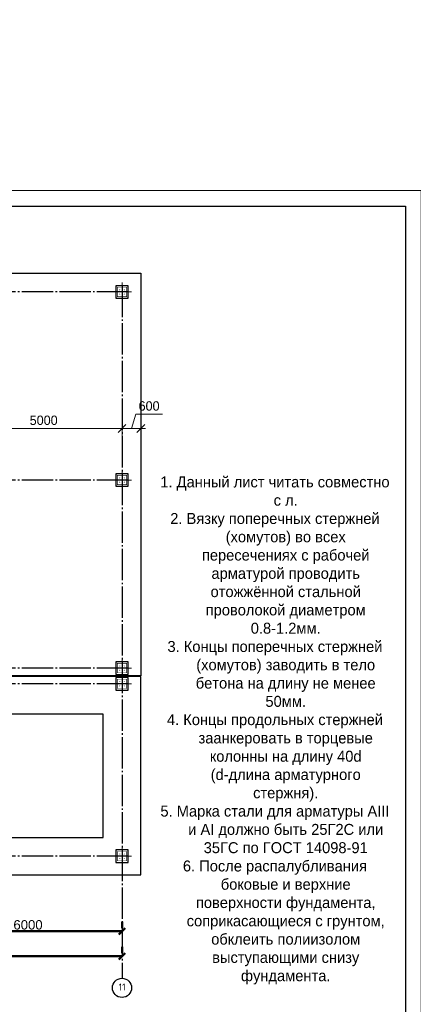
# Model space of a CAD drawing. Header units: millimetres. Extents: x -33345 to 4712671, y -3392 to 121473.
# Tile 96 of 256: x 582076 to 594638, y 60536 to 91948. Entities that reach past the tile are written whole.
import ezdxf

# ---------------------------------------------------------------- set-up
doc = ezdxf.new("R2010")
doc.units = ezdxf.units.MM
doc.linetypes.add('CENTER2', pattern=[28.575, 19.05, -3.175, 3.175, -3.175])
doc.linetypes.add('ГОСТ 2.303 5', pattern=[24, 20, -1.5, 1, -1.5])
doc.layers.add('00-Axes', color=1, linetype='CENTER2')
doc.layers.add('A _razmer rtt', color=164, linetype='Continuous')
for name, color, linetype, lineweight in [('doors', 250, 'Continuous', 5), ('Lina', 7, 'Continuous', 20), ('КЖ Текст', 250, 'Continuous', 15)]:
    doc.layers.add(name, color=color, linetype=linetype, lineweight=lineweight)
doc.styles.add('ISO', font='isocpeui.ttf')
doc.styles.add('ISOCPEUR_1.00', font='isocpeui.ttf')
doc.styles.add('RUS text aehalf', font='aehalf.shx', dxfattribs={"width": 0.7, "oblique": 15})
doc.styles.get("Standard").update_dxf_attribs({"font": 'arial.ttf'})
doc.styles.add('X-U-RW-01$0$StyleROMANS', font='GOTHIC.TTF')
doc.dimstyles.new('ISO-25$0', dxfattribs={"dimtxt": 300, "dimasz": 200, "dimexe": 100, "dimexo": 300, "dimgap": 50, "dimtad": 1, "dimdec": 0, "dimtxsty": 'Standard', "dimblk": 'OBLIQUE', "dimcen": 250, "dimadec": 0, "dimazin": 0, "dimtfac": 1, "dimtdec": 0, "dimtmove": 0, "dimatfit": 3, "dimldrblk": 'OBLIQUE', "dimfxl": 1.25, "dimarcsym": 0})
doc.dimstyles.new('RUS м100', dxfattribs={"dimscale": 0, "dimtxt": 250, "dimasz": 100, "dimexe": 100, "dimexo": 0, "dimgap": 70, "dimtad": 1, "dimdec": 0, "dimdsep": 46, "dimtxsty": 'RUS text aehalf', "dimblk": 'OBLIQUE', "dimcen": 0.09, "dimdle": 100, "dimclrd": 256, "dimclre": 256, "dimclrt": 256, "dimadec": 1, "dimazin": 2, "dimtfac": 1, "dimtdec": 0, "dimtofl": 0, "dimtmove": 0, "dimatfit": 3, "dimldrblk": 'OBLIQUE', "dimfxl": 300, "dimtolj": 1, "dimtzin": 0, "dimlwd": -1, "dimlwe": -1, "dimarcsym": 0})

# ---------------------------------------------------------------- blocks, each defined once
blk = doc.blocks.new('awe4tD')
at = {"layer": 'Lina', "ltscale": 10}
blk.add_lwpolyline([(-44239015, 22734378), (-44314815, 22734378), (-44314815, 22776378), (-44239015, 22776378)], close=True, dxfattribs=at)
at = {"layer": 'Lina', "lineweight": 30, "ltscale": 10}
blk.add_lwpolyline([(-44239515, 22734878), (-44312815, 22734878), (-44312815, 22775878), (-44239515, 22775878)], close=True, dxfattribs=at)
blk = doc.blocks.new('_Oblique')
at = {"color": 0, "linetype": 'ByBlock', "lineweight": -2}
blk.add_line((-0.5, -0.5), (0.5, 0.5), dxfattribs=at)
blk = doc.blocks.new('*D275')
at = {"color": 0, "lineweight": -2, "transparency": 16777216}
for p, q in [((36127, -4026), (36127, -4226)), ((42127, -4026), (42127, -4226)), ((36127, -4326), (42127, -4326))]:
    blk.add_line(p, q, dxfattribs=at)
at = {"layer": 'Defpoints', "color": 0, "lineweight": 30, "transparency": 16777216}
for p in [(36127, -4326), (42127, -4326), (42127, -4326)]:
    blk.add_point(p, dxfattribs=at)
at = {"color": 0, "lineweight": -2, "transparency": 16777216, "xscale": 200, "yscale": 200, "zscale": 200, "rotation": 180}
blk.add_blockref('_Oblique', (36127, -4326), dxfattribs=at)
at = {"color": 0, "lineweight": -2, "transparency": 16777216, "xscale": 200, "yscale": 200, "zscale": 200}
blk.add_blockref('_Oblique', (42127, -4326), dxfattribs=at)
at = {"color": 0, "lineweight": 0, "transparency": 16777216, "insert": (39127, -4123), "char_height": 300, "attachment_point": 5}
blk.add_mtext('6000', dxfattribs=at)
blk = doc.blocks.new('*D276')
at = {"color": 0, "lineweight": -2, "transparency": 16777216}
for p, q in [((-17273, -4826), (-17273, -5026)), ((42127, -4826), (42127, -5026)), ((42127, -5126), (-17273, -5126))]:
    blk.add_line(p, q, dxfattribs=at)
at = {"layer": 'Defpoints', "color": 0, "lineweight": 30, "transparency": 16777216}
for p in [(-17273, -5126), (-17273, -5126), (42127, -5126)]:
    blk.add_point(p, dxfattribs=at)
at = {"color": 0, "lineweight": -2, "transparency": 16777216, "xscale": 200, "yscale": 200, "zscale": 200, "rotation": 180}
blk.add_blockref('_Oblique', (-17273, -5126), dxfattribs=at)
at = {"color": 0, "lineweight": -2, "transparency": 16777216, "xscale": 200, "yscale": 200, "zscale": 200}
blk.add_blockref('_Oblique', (42127, -5126), dxfattribs=at)
at = {"color": 0, "lineweight": 0, "transparency": 16777216, "insert": (12427, -4923), "char_height": 300, "attachment_point": 5}
blk.add_mtext('59400', dxfattribs=at)
blk = doc.blocks.new('column')
at = {"lineweight": 0}
for points in [[(-68, 56, -1), (-68, 86, -1)], [(68, 56, 1), (68, 86, 1)], [(-68, -56, 1), (-68, -86, 1)], [(68, -56, -1), (68, -86, -1)]]:
    blk.add_hatch(color=0, dxfattribs=at).paths.add_polyline_path(points)
at = {"color": 0, "lineweight": 0}
for p, q in [((0, 300), (0, -300)), ((300, 0), (-300, 0))]:
    blk.add_line(p, q, dxfattribs=at)
at = {"lineweight": 30}
blk.add_lwpolyline([(-200, 200), (200, 200), (200, -200), (-200, -200)], close=True, dxfattribs=at)
at = {"color": 0, "lineweight": 0, "const_width": 15}
blk.add_lwpolyline([(150, -150), (150, 150), (-150, 150), (-150, -150)], close=True, dxfattribs=at)
blk = doc.blocks.new('*D3193')
at = {"layer": 'Defpoints', "color": 0, "ltscale": 100, "transparency": 16777216}
for p in [(585342, 78908), (580342, 78262), (585342, 78417)]:
    blk.add_point(p, dxfattribs=at)
at = {"layer": 'doors', "ltscale": 100, "transparency": 16777216}
for p, q in [((580192, 78908), (585492, 78908)), ((580342, 78262), (580342, 79058)), ((585342, 78417), (585342, 79058))]:
    blk.add_line(p, q, dxfattribs=at)
at = {"layer": 'doors', "ltscale": 100, "transparency": 16777216, "xscale": 250, "yscale": 250, "zscale": 250, "rotation": 180}
blk.add_blockref('_Oblique', (580342, 78908), dxfattribs=at)
at = {"layer": 'doors', "ltscale": 100, "transparency": 16777216, "xscale": 250, "yscale": 250, "zscale": 250}
blk.add_blockref('_Oblique', (585342, 78908), dxfattribs=at)
at = {"layer": 'doors', "lineweight": 13, "ltscale": 100, "transparency": 16777216, "insert": (582842, 79166), "char_height": 300, "attachment_point": 5, "style": 'X-U-RW-01$0$StyleROMANS'}
blk.add_mtext('\\A1;5000', dxfattribs=at)
blk = doc.blocks.new('*D3194')
at = {"layer": 'Defpoints', "color": 0, "ltscale": 100, "transparency": 16777216}
for p in [(585942, 78908), (585342, 78417), (585942, 78417)]:
    blk.add_point(p, dxfattribs=at)
at = {"layer": 'doors', "ltscale": 100, "transparency": 16777216}
for p, q in [((585642, 78908), (585779, 79366)), ((585779, 79366), (586632, 79366)), ((585192, 78908), (586092, 78908)), ((585342, 78417), (585342, 79058)), ((585942, 78417), (585942, 79058))]:
    blk.add_line(p, q, dxfattribs=at)
at = {"layer": 'doors', "ltscale": 100, "transparency": 16777216, "xscale": 250, "yscale": 250, "zscale": 250, "rotation": 180}
blk.add_blockref('_Oblique', (585342, 78908), dxfattribs=at)
at = {"layer": 'doors', "ltscale": 100, "transparency": 16777216, "xscale": 250, "yscale": 250, "zscale": 250}
blk.add_blockref('_Oblique', (585942, 78908), dxfattribs=at)
at = {"layer": 'doors', "lineweight": 13, "ltscale": 100, "transparency": 16777216, "insert": (586206, 79623), "char_height": 300, "attachment_point": 5, "style": 'X-U-RW-01$0$StyleROMANS'}
blk.add_mtext('\\A1;600', dxfattribs=at)
blk = doc.blocks.new('gfffggfsre')
at = {"layer": '00-Axes', "color": 251, "linetype": 'ГОСТ 2.303 5', "ltscale": 50, "true_color": 0x636466}
for points in [[(42327, 16069.4), (-21034.5, 16069.4)], [(42127, 16269.4), (42127, -5825.8)], [(42327, 10069.4), (-21034.5, 10069.4)], [(42327, 4069.4), (-21034.5, 4069.4)], [(42327, 3569.4), (-20533.9, 3569.4), (-20643.6, 3457.5), (-21034.5, 3457.5)], [(42327, -1930.6), (-21034.5, -1930.6)]]:
    blk.add_lwpolyline(points, dxfattribs=at)
at = {"layer": '00-Axes', "color": 219, "linetype": 'ByBlock', "ltscale": 100, "true_color": 0x642165}
blk.add_circle((42127, -6131.8), 306, dxfattribs=at)
at = {"layer": '00-Axes', "color": 219, "linetype": 'ByBlock', "ltscale": 100, "true_color": 0x642165, "insert": (41745.8, -5991.9), "char_height": 226.059, "attachment_point": 1, "style": 'ISOCPEUR_1.00'}
blk.add_mtext_dynamic_manual_height_columns('\\pxqc;{\\fISOCPEUR|b0|i0|c204|p34;11}', width=772.479, gutter_width=706.4, heights=[0], dxfattribs=at)
at = {"color": 18, "lineweight": 0, "true_color": 0x000000}
for base, p1, p2, picture, middle in [((42127, -4325.8), (36127, -4325.8), (42127, -4325.8), '*D275', (39127, -4122.6)), ((-17273, -5125.8), (42127, -5125.8), (-17273, -5125.8), '*D276', (12427, -4922.6))]:
    dim = blk.add_linear_dim(base=base, p1=p1, p2=p2, dimstyle='ISO-25$0', dxfattribs=at)
    dim.commit()
    dim.dimension.update_dxf_attribs({"geometry": picture, "text_midpoint": middle})

msp = doc.modelspace()

# ---------------------------------------------------------------- linework, layer by layer
at = {"color": 5, "lineweight": 30, "ltscale": 10}
for points in [[(525342.185, 71011.959), (525342.185, 83861.959), (585942.185, 83861.959), (585942.185, 71011.959)], [(585942.185, 70991.959), (562342.185, 70991.959), (562342.185, 68061.959), (562342.185, 68061.959), (562342.185, 64661.959), (585942.185, 64661.959)], [(584742.185, 69791.959), (579942.185, 69791.959), (579942.185, 65861.959), (584742.185, 65861.959)]]:
    msp.add_lwpolyline(points, close=True, dxfattribs=at)

# ---------------------------------------------------------------- block references
msp.add_blockref('awe4tD', (44833903.28, -22689876.566))
at = {"color": 244, "lineweight": 50, "true_color": 0x991b1e}
msp.add_blockref('gfffggfsre', (543215.221, 67192.552), dxfattribs=at)
at = {"xscale": -1, "rotation": 270}
for p in [(585342.185, 83261.959), (585342.185, 77261.959), (585342.185, 71261.959), (585342.185, 70761.959), (585342.185, 65261.959)]:
    msp.add_blockref('column', p, dxfattribs=at)

# ---------------------------------------------------------------- texts
at = {"insert": (351439.431, 62275.551), "char_height": 500, "width": 9875.6458, "attachment_point": 1, "style": 'ISO'}
msp.add_mtext('\\pi4343.31532;{\\LА-А\\P\\pi0;Армирование приямка. M 1:20}', dxfattribs=at)
at = {"layer": 'A _razmer rtt', "insert": (440751.825, 74306.708), "char_height": 300, "width": 2125.65341, "attachment_point": 1, "style": 'X-U-RW-01$0$StyleROMANS'}
msp.add_mtext('\\pi787.25852;X-1\\P\\pi400.23201;шаг 400', dxfattribs=at)
at = {"layer": 'КЖ Текст', "color": 0, "char_height": 350, "width": 7453.30724, "attachment_point": 5, "style": 'X-U-RW-01$0$StyleROMANS'}
for insert in [(514416.149, 69272.497), (590216.149, 69272.497)]:
    msp.add_mtext('\\pi-687.015,l700,t700;1.^IДанный лист читать совместно с л. \\P2.^IВязку поперечных стержней (хомутов) во всех пересечениях с рабочей арматурой проводить отожжённой стальной проволокой диаметром 0.8-1.2мм. \\P3.^IКонцы поперечных стержней (хомутов) заводить в тело бетона на длину не менее 50мм.\\P4.^IКонцы продольных стержней заанкеровать в торцевые колонны на длину 40d (d-длина арматурного стержня).\\P5.^IМарка стали для арматуры АIII и АI должно быть 25Г2С или 35ГС по ГОСТ 14098-91\\P{\\A1;\\C256;6.^IПосле распалубливания боковые и верхние поверхности фундамента, соприкасающиеся с грунтом, обклеить полиизолом выступающими снизу фундамента. }', dxfattribs=dict(at, insert=insert))

# ---------------------------------------------------------------- dimensions: what is measured, and where the dimension line sits
at = {"layer": 'doors', "color": 0, "lineweight": 13, "ltscale": 100}
for base, p1, p2, picture, middle in [((585942.185, 78908.073), (585342.185, 78417.284), (585942.185, 78417.284), '*D3194', (585879.449, 79623.165)), ((585342.185, 78908.073), (580342.185, 78261.959), (585342.185, 78417.284), '*D3193', (582842.185, 79165.619))]:
    dim = msp.add_linear_dim(base=base, p1=p1, p2=p2, dimstyle='RUS м100', override={"dimscale": 1, "dimtxt": 300, "dimasz": 250, "dimexe": 150, "dimgap": 100, "dimtxsty": 'X-U-RW-01$0$StyleROMANS', "dimdle": 150, "dimtmove": 1}, dxfattribs=at)
    dim.commit()
    dim.dimension.update_dxf_attribs({"geometry": picture, "text_midpoint": middle})

doc.saveas('drawing.dxf')
